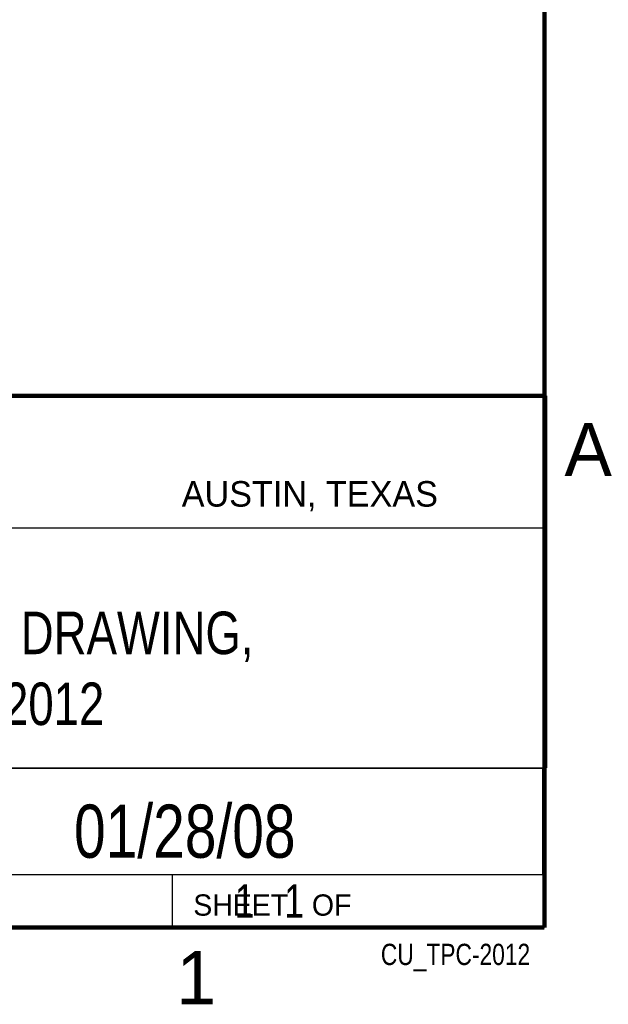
# Model space of a CAD drawing. Header units: inches. Extents: x -137 to 34, y 0 to 22.
# Tile 32 of 37: x 31.03 to 33.8, y 0.14 to 4.77. Entities that reach past the tile are written whole.
import ezdxf
from ezdxf.enums import TextEntityAlignment as Align

# ---------------------------------------------------------------- set-up
doc = ezdxf.new("R2010")
doc.units = ezdxf.units.IN
doc.header["$LTSCALE"] = 1.87
doc.header["$MEASUREMENT"] = 0
doc.layers.get('0').update_dxf_attribs({"linetype": 'CONTINUOUS'})
doc.styles.get("Standard").update_dxf_attribs({"font": 'txt', "width": 0.8})

msp = doc.modelspace()

# ---------------------------------------------------------------- linework, layer by layer
at = {"color": 2, "linetype": 'CONTINUOUS'}
for p, q in [((28.3793, 3.0003), (33.5093, 3.0003)), ((33.5093, 3.0003), (33.5093, 1.2503)), ((28.7231, 2.38), (33.5, 2.38)), ((28.3793, 1.2503), (33.5093, 1.2503)), ((30.13, 1.2499), (33.49, 1.2499)), ((33.49, 1.2499), (33.49, 0.7499)), ((28.38, 0.75), (33.5, 0.75)), ((30.13, 0.7499), (33.49, 0.7499)), ((31.75, 0.75), (33.5, 0.75)), ((31.75, 0.75), (31.75, 0.5)), ((33.5, 0.75), (33.5, 0.5)), ((31.75, 0.5), (33.5, 0.5)), ((32.4953, 0.5017), (33.4953, 0.5017)), ((32.4953, 0.5017), (32.4953, 0.5012)), ((32.4953, 0.5012), (33.4953, 0.5012)), ((33.4953, 0.5017), (33.4953, 0.5012))]:
    msp.add_line(p, q, dxfattribs=at)
at = {"color": 7, "linetype": 'CONTINUOUS', "const_width": 0.02}
for points in [[(33.5, 0.5), (33.5, 21.5)], [(25.58, 3), (33.5, 3)], [(0.5, 0.5), (33.5, 0.5)]]:
    msp.add_lwpolyline(points, dxfattribs=at)

# ---------------------------------------------------------------- texts
at = {"color": 2, "linetype": 'CONTINUOUS'}
for s, height, p in [('A', 0.25, (33.5939, 2.6228)), ('AUSTIN, TEXAS', 0.12, (31.7957, 2.479)), ('SHEET   OF', 0.1, (31.8499, 0.5557)), ('1', 0.25, (31.7706, 0.139))]:
    msp.add_text(s, height=height, dxfattribs=at).set_placement(p)
at = {"color": 7, "linetype": 'CONTINUOUS', "width": 0.8}
msp.add_text('01/28/08', height=0.25, dxfattribs=at).set_placement((31.81, 0.828), align=Align.CENTER)
at = {"color": 2, "linetype": 'CONTINUOUS', "width": 0.8}
msp.add_text('CU_TPC-2012', height=0.1, dxfattribs=at).set_placement((33.4328, 0.3236), align=Align.RIGHT)
at = {"color": 7, "linetype": 'CONTINUOUS'}
for s, insert, char_height, width, attachment_point in [('CUSTOMER DRAWING,\\PTPC-2012', (30.9443, 1.9853), 0.2, 2.72, 2), ('     1   1', (31.8125, 0.7031), 0.15625, 1.25, 1)]:
    msp.add_mtext(s, dxfattribs=dict(at, insert=insert, char_height=char_height, width=width, attachment_point=attachment_point))

doc.saveas('drawing.dxf')
